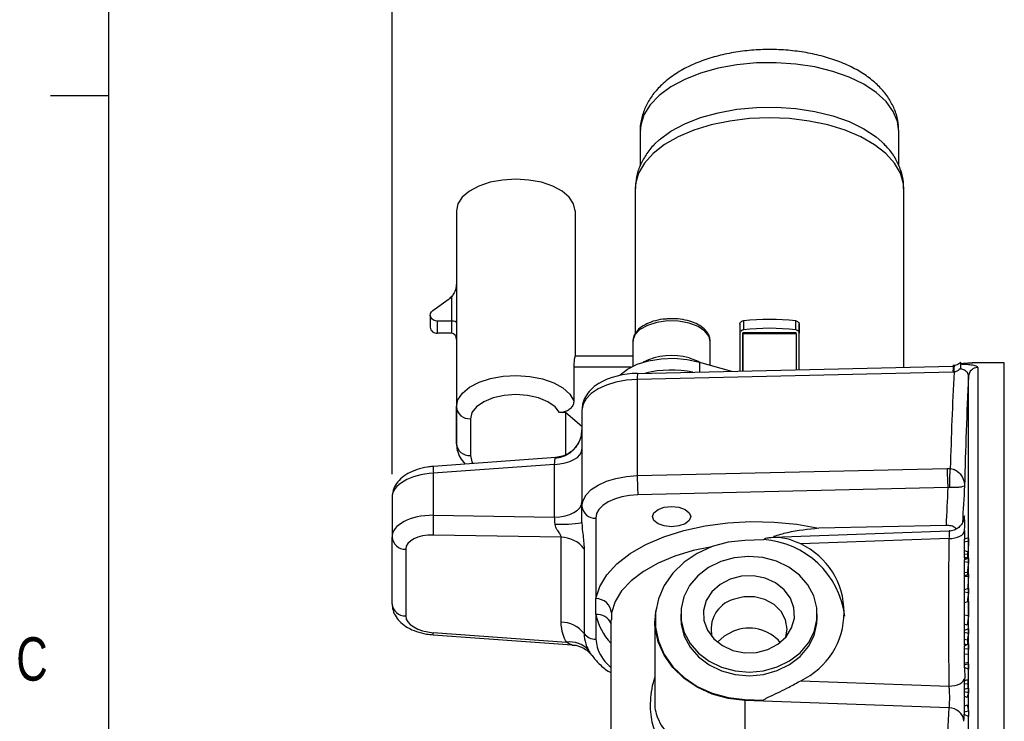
# Model space of a CAD drawing. Header units: inches. Extents: x 0.4 to 16.6, y 0.2 to 10.8.
# Tile 4 of 22: x 0.4 to 2.6, y 6.7 to 8.2. Entities that reach past the tile are written whole.
import ezdxf

# ---------------------------------------------------------------- set-up
doc = ezdxf.new("R2010")
doc.units = ezdxf.units.IN
doc.header["$MEASUREMENT"] = 0
doc.layers.add('BORDER', color=7, linetype='Continuous', lineweight=25)
doc.layers.add('SLD-0', color=7, linetype='Continuous', lineweight=25)
doc.styles.add('SLDTEXTSTYLE0', font='TXT', dxfattribs={"width": 0.75})
doc.dimstyles.new('SLDDIMSTYLE0', dxfattribs={"dimtxt": 0.145833, "dimasz": 0.13, "dimexe": 0, "dimexo": 0.0625, "dimgap": 0.036458, "dimtad": 0, "dimtih": 1, "dimtoh": 1, "dimdec": 1, "dimlfac": 2, "dimrnd": 1e-09, "dimzin": 12, "dimdsep": 46, "dimtxsty": 'SLDTEXTSTYLE0', "dimsah": 1, "dimcen": 0.09, "dimadec": 0, "dimazin": 3, "dimtfac": 1, "dimtdec": 1, "dimtofl": 0, "dimtmove": 0, "dimatfit": 3, "dimfxl": 0, "dimfrac": 2, "dimtolj": 1, "dimtzin": 12, "dimarcsym": 0})

# ---------------------------------------------------------------- blocks, each defined once
blk = doc.blocks.new('_D_6')
at = {"layer": 'SLD-0'}
for p, q in [((1.2388, 7.2624), (1.2388, 9.3886)), ((4.0083, 9.0928), (4.0083, 9.3886)), ((1.2388, 9.2636), (1.9276, 9.2636)), ((2.0996, 9.2636), (2.0553, 9.2636)), ((2.0553, 9.2636), (2.0553, 9.0318)), ((2.4229, 9.2636), (2.4673, 9.2636)), ((2.4673, 9.2636), (2.4673, 9.0318)), ((4.0083, 9.2636), (2.595, 9.2636)), ((2.0553, 9.0318), (2.0996, 9.0318)), ((2.4673, 9.0318), (2.4229, 9.0318))]:
    blk.add_line(p, q, dxfattribs=at)
for points in [[(1.2388, 9.2636), (1.3688, 9.2436), (1.3688, 9.2836)], [(4.0083, 9.2636), (3.8783, 9.2836), (3.8783, 9.2436)]]:
    blk.add_solid(points, dxfattribs=at)
at = {"layer": 'SLD-0', "char_height": 0.14583, "attachment_point": 1, "style": 'SLDTEXTSTYLE0'}
for s, insert in [('5.5', (2.1267, 9.4811)), ('141', (2.0996, 9.2198))]:
    blk.add_mtext(s, dxfattribs=dict(at, insert=insert))

msp = doc.modelspace()

# ---------------------------------------------------------------- linework, layer by layer
at = {"color": 7, "linetype": 'Continuous', "lineweight": 25}
for p, q in [((1.7745, 8.0033), (1.7745, 7.9292)), ((2.333, 7.9278), (2.333, 8.0033)), ((1.7638, 7.8782), (1.7638, 7.5664)), ((2.3438, 7.4933), (2.3438, 7.8782)), ((1.3778, 7.8316), (1.3778, 7.4077)), ((1.3778, 7.8316), (1.3778, 7.752)), ((1.6338, 7.8316), (1.6338, 7.5175)), ((1.3778, 7.752), (1.3778, 7.6772)), ((1.3778, 7.6773), (1.3778, 7.5897)), ((1.327, 7.6161), (1.3599, 7.6395)), ((1.3678, 7.5929), (1.3678, 7.6466)), ((1.3214, 7.606), (1.3214, 7.58)), ((1.3678, 7.5929), (1.3369, 7.5929)), ((1.3369, 7.5669), (1.3369, 7.5929)), ((1.3678, 7.5669), (1.3678, 7.5929)), ((1.9974, 7.5938), (1.9973, 7.5741)), ((2.1103, 7.5741), (2.1104, 7.5938)), ((1.3778, 7.5897), (1.3778, 7.5531)), ((1.9899, 7.5866), (1.9899, 7.4851)), ((2.1179, 7.5866), (2.1178, 7.5668)), ((2.1179, 7.4881), (2.1179, 7.5866)), ((1.3678, 7.5669), (1.3369, 7.5669)), ((1.3778, 7.5537), (1.3778, 7.3282)), ((1.7586, 7.5492), (1.7586, 7.4958)), ((1.926, 7.4979), (1.926, 7.5492)), ((2.1113, 7.5677), (1.9963, 7.5678)), ((1.9963, 7.5666), (1.9963, 7.5557)), ((1.9963, 7.5557), (1.9963, 7.4853)), ((2.1113, 7.5655), (1.9963, 7.5655)), ((1.9964, 7.4853), (1.9963, 7.5655)), ((2.1113, 7.5655), (2.1114, 7.4879)), ((2.1178, 7.4881), (2.1178, 7.5668)), ((1.7586, 7.5176), (1.6337, 7.5176)), ((1.6314, 7.4941), (1.6314, 7.421)), ((1.7687, 7.48), (2.4504, 7.4958)), ((1.9023, 7.5047), (1.9714, 7.4847)), ((2.4504, 7.4958), (2.4518, 7.4958)), ((2.4518, 7.4958), (2.4538, 7.496)), ((2.4538, 7.496), (2.4538, 7.497)), ((2.5005, 7.5031), (2.499, 7.503)), ((2.5608, 7.5032), (2.5005, 7.5032)), ((2.4501, 7.4829), (1.7683, 7.4671)), ((1.7683, 7.4671), (1.7683, 7.2594)), ((2.4521, 7.4829), (2.4501, 7.4829)), ((2.4834, 6.7516), (2.4834, 7.4741)), ((1.3778, 7.3282), (1.3778, 7.4077)), ((1.6488, 7.4008), (1.6488, 7.1932)), ((1.4078, 7.3823), (1.4078, 7.3027)), ((1.6138, 7.3955), (1.6006, 7.3955)), ((1.6138, 7.3955), (1.6488, 7.3659)), ((1.6138, 7.3048), (1.6138, 7.3955)), ((1.5921, 7.2984), (1.3273, 7.2793)), ((1.5896, 7.2837), (1.3279, 7.2648)), ((1.5896, 7.1694), (1.5896, 7.2837)), ((1.7683, 7.2594), (2.4376, 7.2749)), ((2.4376, 7.2749), (2.4439, 7.2748)), ((1.3279, 7.2648), (1.3279, 7.1737)), ((2.4389, 7.2336), (1.7697, 7.2181)), ((2.4423, 7.2336), (2.4389, 7.2336)), ((1.2388, 7.2124), (1.2388, 7.1266)), ((1.6488, 7.1581), (1.6488, 7.1932)), ((1.3279, 7.1737), (1.5896, 7.1694)), ((1.6788, 7.1677), (1.6788, 6.9937)), ((2.435, 7.1519), (2.1603, 7.1456)), ((1.2388, 6.9825), (1.2388, 7.1266)), ((1.6036, 7.1265), (1.3279, 7.1311)), ((1.6036, 6.9431), (1.6036, 7.1265)), ((2.4419, 7.1397), (2.0615, 7.1256)), ((2.4412, 7.1237), (2.1213, 7.1118)), ((2.4834, 7.1251), (2.4743, 7.1222)), ((2.4751, 7.1407), (2.4749, 7.1216)), ((1.6534, 7.1017), (1.6534, 6.9183)), ((2.0411, 7.1211), (2.0006, 7.1196)), ((2.4833, 7.1176), (2.4743, 7.1159)), ((1.2682, 7.1004), (1.2682, 6.9563)), ((2.4826, 7.0941), (2.4743, 7.0976)), ((2.4816, 7.0889), (2.4743, 7.0897)), ((2.4811, 7.0814), (2.4743, 7.0832)), ((2.4833, 7.0814), (2.4743, 7.0774)), ((2.4743, 7.0811), (2.4792, 7.0796)), ((2.4745, 7.0809), (2.4745, 7.0775)), ((2.4833, 7.0814), (2.4833, 7.072)), ((2.4743, 7.0774), (2.4743, 7.073)), ((2.4833, 7.072), (2.4743, 7.073)), ((2.4743, 7.073), (2.4743, 7.0499)), ((2.481, 7.0492), (2.4743, 7.0499)), ((2.4743, 7.0499), (2.4743, 7.0425)), ((2.4833, 7.0464), (2.4743, 7.0425)), ((2.4743, 7.0425), (2.4743, 7.0415)), ((2.4833, 7.0416), (2.4743, 7.0415)), ((2.4743, 7.0415), (2.4743, 7.0122)), ((2.4833, 7.0161), (2.4743, 7.0122)), ((2.4833, 7.0161), (2.4833, 7.0063)), ((2.4743, 7.0122), (2.4743, 7.0076)), ((2.4833, 7.0063), (2.4743, 7.0076)), ((2.4743, 7.0076), (2.4743, 6.9849)), ((1.6788, 6.9596), (1.6788, 6.9937)), ((2.4833, 6.9881), (2.4743, 6.9843)), ((2.475, 6.9846), (2.4743, 6.9849)), ((2.4743, 6.9843), (2.4743, 6.9581)), ((1.6788, 6.9596), (1.6788, 6.9063)), ((1.862, 6.9601), (1.862, 6.9521)), ((2.157, 6.9521), (2.157, 6.9601)), ((2.4833, 6.9565), (2.4743, 6.9581)), ((2.4743, 6.9581), (2.4743, 6.9388)), ((1.7113, 6.9478), (1.7113, 6.3345)), ((1.8063, 6.9461), (1.8063, 6.774)), ((1.8065, 6.9387), (1.8063, 6.9461)), ((2.4805, 6.9362), (2.4743, 6.9388)), ((1.3273, 6.9156), (1.6277, 6.8939)), ((1.3279, 6.9203), (1.6153, 6.8995)), ((2.4833, 6.9288), (2.4743, 6.9251)), ((2.4743, 6.9251), (2.4743, 6.9204)), ((2.4833, 6.9186), (2.4743, 6.9204)), ((2.4743, 6.9204), (2.4743, 6.9056)), ((2.4833, 6.9288), (2.4833, 6.9186)), ((2.481, 6.9042), (2.4743, 6.9056)), ((2.4743, 6.9056), (2.4743, 6.8951)), ((2.4833, 6.8961), (2.4743, 6.8909)), ((2.4797, 6.894), (2.4743, 6.8951)), ((2.4743, 6.8951), (2.4743, 6.8935)), ((2.4769, 6.8924), (2.4743, 6.8935)), ((2.4743, 6.8909), (2.4743, 6.8857)), ((2.481, 6.9042), (2.481, 6.8938)), ((2.4833, 6.8961), (2.4833, 6.8847)), ((2.4833, 6.8847), (2.4743, 6.8857)), ((2.4743, 6.8857), (2.4743, 6.8739)), ((2.4824, 6.873), (2.4743, 6.8739)), ((2.4743, 6.8739), (2.4743, 6.8534)), ((2.4824, 6.8557), (2.4743, 6.8534)), ((2.4743, 6.8534), (2.4743, 6.8502)), ((2.4833, 6.8528), (2.4743, 6.8502)), ((2.4743, 6.8502), (2.4743, 6.8449)), ((2.4833, 6.8528), (2.4833, 6.8412)), ((2.4833, 6.8412), (2.4743, 6.8449)), ((2.4749, 6.8447), (2.4752, 6.8223)), ((2.1213, 6.8165), (2.4412, 6.8047)), ((2.4821, 6.8186), (2.4743, 6.8161)), ((2.482, 6.8097), (2.4743, 6.8087)), ((2.4833, 6.8007), (2.4743, 6.7973)), ((2.4743, 6.7973), (2.4743, 6.7924)), ((2.4833, 6.7901), (2.4743, 6.7924)), ((2.4743, 6.7924), (2.4743, 6.7829)), ((2.4805, 6.7806), (2.4743, 6.7829)), ((2.4833, 6.8007), (2.4833, 6.7901)), ((2.0006, 6.7758), (2.0411, 6.7743)), ((2.4411, 6.7578), (2.0006, 6.7741)), ((2.0006, 6.7741), (2.0006, 6.6588)), ((2.4805, 6.764), (2.4743, 6.7614)), ((2.4743, 6.7614), (2.4743, 6.7483)), ((2.4836, 6.7508), (2.4743, 6.7483)), ((2.4743, 6.7483), (2.4743, 6.7432)), ((2.4836, 6.7393), (2.4743, 6.7432)), ((2.4836, 6.7508), (2.4836, 6.7393))]:
    msp.add_line(p, q, dxfattribs=at)
at = {"color": 8, "linetype": 'Continuous', "lineweight": 25}
for p, q in [((1.6314, 7.4941), (1.7551, 7.4941)), ((1.9023, 7.5047), (1.9023, 7.4831)), ((2.5034, 7.4929), (2.5034, 5.7932)), ((2.5608, 5.9233), (2.5608, 7.5032)), ((1.5909, 7.2975), (1.5921, 7.2981)), ((1.7126, 6.9632), (1.7126, 6.9478)), ((2.4752, 6.8155), (2.4752, 6.8223)), ((2.4834, 5.8121), (2.4834, 6.7403))]:
    msp.add_line(p, q, dxfattribs=at)
at = {"color": 8, "linetype": 'Continuous', "lineweight": 25, "flags": 128}
for points in [[(2.333, 8.0033), (2.3303, 8.024), (2.3211, 8.0461), (2.3056, 8.0673), (2.2843, 8.0869), (2.2575, 8.1046), (2.226, 8.1199), (2.1904, 8.1325), (2.1516, 8.142), (2.1105, 8.1483), (2.0681, 8.1512), (2.0254, 8.1506), (1.9833, 8.1466), (1.9429, 8.1392), (1.9051, 8.1286), (1.8707, 8.1151), (1.8407, 8.099), (1.8156, 8.0806), (1.7962, 8.0604), (1.7827, 8.0389), (1.7757, 8.0165), (1.7745, 8.0033)], [(2.3438, 7.8782), (2.343, 7.8897), (2.3365, 7.9124), (2.3238, 7.9344), (2.305, 7.9551), (2.2806, 7.9741), (2.2511, 7.991), (2.2172, 8.0053), (2.1797, 8.0168), (2.1393, 8.0252), (2.0971, 8.0303), (2.0539, 8.032), (2.0106, 8.0303), (1.9684, 8.0252), (1.928, 8.0168), (1.8905, 8.0053), (1.8566, 7.991), (1.8271, 7.9742), (1.8027, 7.9552), (1.7839, 7.9344), (1.7711, 7.9125), (1.7646, 7.8897), (1.7638, 7.8782)], [(1.926, 7.5492), (1.9235, 7.56), (1.9144, 7.5717), (1.8996, 7.5815), (1.8801, 7.5888), (1.8575, 7.5928), (1.8337, 7.5934), (1.8106, 7.5903), (1.7901, 7.5839), (1.7738, 7.5747), (1.763, 7.5634), (1.7587, 7.551), (1.7586, 7.5492)], [(1.4078, 7.3027), (1.4111, 7.2893), (1.4133, 7.2855)], [(1.9293, 7.1058), (1.8893, 7.0975), (1.8493, 7.0853), (1.8131, 7.0702), (1.7815, 7.0525), (1.7551, 7.0324), (1.7345, 7.0106), (1.7203, 6.9873), (1.7126, 6.9632)], [(2.0006, 6.7741), (1.9645, 6.7782), (1.9298, 6.7877), (1.8977, 6.8023), (1.8692, 6.8216), (1.8452, 6.8448), (1.8265, 6.8714), (1.8137, 6.9003), (1.8072, 6.9307), (1.8065, 6.9387)]]:
    msp.add_lwpolyline(points, dxfattribs=at)
at = {"color": 7, "linetype": 'Continuous', "lineweight": 25, "flags": 128}
for points in [[(1.8065, 7.9761), (1.8156, 7.9846), (1.8407, 8.003), (1.8707, 8.0191), (1.9051, 8.0326), (1.9429, 8.0432), (1.9833, 8.0506), (2.0254, 8.0546), (2.0681, 8.0552), (2.1105, 8.0523), (2.1516, 8.046), (2.1904, 8.0365), (2.226, 8.0239), (2.2575, 8.0086), (2.2843, 7.9909), (2.3025, 7.9747)], [(1.6338, 7.8316), (1.6306, 7.8467), (1.6211, 7.861), (1.6059, 7.8739), (1.5856, 7.8847), (1.5614, 7.8928), (1.5343, 7.8978), (1.5058, 7.8995), (1.4774, 7.8978), (1.4503, 7.8928), (1.426, 7.8847), (1.4058, 7.8739), (1.3905, 7.8611), (1.381, 7.8467), (1.3778, 7.8316)], [(1.3369, 7.5929), (1.3323, 7.5935), (1.328, 7.5953), (1.3246, 7.598), (1.3224, 7.6015), (1.3214, 7.6055), (1.3219, 7.6094), (1.3239, 7.6131), (1.327, 7.6161)], [(1.9963, 7.5655), (1.9963, 7.5663), (1.9963, 7.567), (1.9963, 7.5674), (1.9963, 7.5677), (1.9963, 7.5678), (1.9963, 7.5676), (1.9963, 7.5672), (1.9963, 7.5666)], [(1.7298, 7.4755), (1.7313, 7.4771), (1.7472, 7.4896), (1.7679, 7.4999), (1.7925, 7.5074), (1.8197, 7.5118), (1.848, 7.5128), (1.876, 7.5104), (1.9023, 7.5047)], [(1.8801, 7.5137), (1.8996, 7.5065), (1.9035, 7.5044)], [(1.3778, 7.4077), (1.3811, 7.423), (1.3907, 7.4375), (1.4063, 7.4504), (1.4269, 7.4612), (1.4515, 7.4692), (1.479, 7.4741), (1.5078, 7.4756), (1.5365, 7.4736), (1.5636, 7.4683), (1.5878, 7.4599), (1.6078, 7.4488), (1.6225, 7.4356), (1.6314, 7.421)], [(1.7683, 7.4671), (1.7447, 7.4653), (1.7222, 7.4612), (1.7015, 7.4549), (1.6835, 7.4467), (1.6687, 7.4368), (1.6578, 7.4255), (1.6511, 7.4134), (1.6488, 7.4008)], [(1.6006, 7.3955), (1.5909, 7.4081), (1.5753, 7.4189), (1.5551, 7.4272), (1.5314, 7.4325), (1.506, 7.4343), (1.4806, 7.4325), (1.4569, 7.4274), (1.4366, 7.4191), (1.421, 7.4083), (1.4112, 7.3958), (1.4078, 7.3823)], [(1.5896, 7.2837), (1.6013, 7.2846), (1.6125, 7.2867), (1.6227, 7.2899), (1.6316, 7.294), (1.6389, 7.2989), (1.6443, 7.3045), (1.6477, 7.3106), (1.6488, 7.3168)], [(1.6488, 7.1932), (1.6511, 7.2057), (1.6578, 7.2179), (1.6687, 7.2291), (1.6835, 7.239), (1.7015, 7.2473), (1.7222, 7.2535), (1.7447, 7.2576), (1.7683, 7.2594)], [(1.7697, 7.2181), (1.7517, 7.2167), (1.7346, 7.2136), (1.7189, 7.2088), (1.7052, 7.2026), (1.694, 7.195), (1.6856, 7.1865), (1.6805, 7.1773), (1.6788, 7.1677)], [(1.5896, 7.1694), (1.6013, 7.1703), (1.6125, 7.1724), (1.6227, 7.1756), (1.6316, 7.1797), (1.6389, 7.1846), (1.6443, 7.1902), (1.6477, 7.1962), (1.6488, 7.2025)], [(1.801, 7.1711), (1.8041, 7.1794), (1.8131, 7.1866), (1.8265, 7.1913), (1.8423, 7.193), (1.8581, 7.1913), (1.8715, 7.1866), (1.8805, 7.1794), (1.8836, 7.1711), (1.8805, 7.1627), (1.8715, 7.1555), (1.8581, 7.1508), (1.8423, 7.1491), (1.8265, 7.1508), (1.8131, 7.1555), (1.8041, 7.1627), (1.801, 7.1711)], [(1.6788, 6.9937), (1.6871, 7.02), (1.7024, 7.0453), (1.7244, 7.0692), (1.7527, 7.0911), (1.7867, 7.1107), (1.8257, 7.1274), (1.8688, 7.141), (1.9151, 7.1512), (1.9637, 7.1577), (2.0136, 7.1604), (2.0637, 7.1592), (2.1129, 7.1543), (2.1603, 7.1456)], [(2.4412, 7.1237), (2.4476, 7.1239), (2.4539, 7.1248), (2.4596, 7.1264), (2.4647, 7.1285), (2.469, 7.131), (2.4722, 7.134), (2.4743, 7.1372), (2.4751, 7.1407)], [(2.0006, 7.1196), (1.9645, 7.1155), (1.9299, 7.106), (1.8978, 7.0914), (1.8693, 7.0722), (1.8453, 7.0489), (1.8266, 7.0224), (1.8138, 6.9935), (1.8073, 6.9632), (1.8073, 6.9323), (1.8138, 6.9019), (1.8266, 6.873), (1.8453, 6.8465), (1.8693, 6.8233), (1.8978, 6.804), (1.9299, 6.7894), (1.9645, 6.7799), (2.0006, 6.7758)], [(1.9486, 7.074), (1.922, 7.0608), (1.8992, 7.0431), (1.8812, 7.0219), (1.8689, 6.9979), (1.8627, 6.9723), (1.8629, 6.9462), (1.8695, 6.9207), (1.8822, 6.8969), (1.9005, 6.8758), (1.9235, 6.8584), (1.9504, 6.8455), (1.9797, 6.8376), (2.0104, 6.835), (2.0411, 6.838), (2.0703, 6.8462), (2.0969, 6.8594), (2.1197, 6.877), (2.1377, 6.8983), (2.15, 6.9222), (2.1563, 6.9478), (2.156, 6.974), (2.1494, 6.9995), (2.1367, 7.0233), (2.1184, 7.0444), (2.0954, 7.0617), (2.0686, 7.0746), (2.0392, 7.0826), (2.0085, 7.0851), (1.9778, 7.0822), (1.9486, 7.074)], [(1.9688, 7.0361), (1.947, 7.0246), (1.9294, 7.0087), (1.9173, 6.9895), (1.9114, 6.9683), (1.9123, 6.9465), (1.9197, 6.9256), (1.9333, 6.9071), (1.9521, 6.8922), (1.9748, 6.8819), (1.9998, 6.877), (2.0255, 6.8777), (2.0501, 6.884), (2.0719, 6.8955), (2.0895, 6.9114), (2.1016, 6.9307), (2.1075, 6.9519), (2.1066, 6.9737), (2.0992, 6.9946), (2.0856, 7.0131), (2.0668, 7.028), (2.0442, 7.0382), (2.0191, 7.0432), (1.9934, 7.0425), (1.9688, 7.0361)], [(2.481, 7.0492), (2.481, 7.048), (2.481, 7.0468), (2.481, 7.0456), (2.481, 7.0454)], [(2.4833, 7.0464), (2.4833, 7.0458), (2.4833, 7.0452), (2.4833, 7.0446), (2.4833, 7.044), (2.4833, 7.0434), (2.4833, 7.0428), (2.4833, 7.0422), (2.4833, 7.0416)], [(2.0894, 6.9113), (2.0919, 6.9281), (2.0886, 6.9477), (2.0789, 6.9659), (2.0636, 6.9809), (2.0439, 6.9917), (2.0214, 6.9974), (1.998, 6.9975), (1.9754, 6.9919)], [(1.862, 6.9521), (1.8629, 6.9382), (1.8695, 6.9127), (1.8822, 6.8889), (1.9005, 6.8679), (1.9235, 6.8505), (1.9504, 6.8376), (1.9797, 6.8297), (2.0104, 6.8271), (2.0411, 6.83), (2.0703, 6.8382), (2.0969, 6.8515), (2.1197, 6.8691), (2.1377, 6.8903), (2.15, 6.9143), (2.1563, 6.9399), (2.157, 6.9521)], [(1.9757, 6.9236), (1.9561, 6.913), (1.9418, 6.8994)], [(2.4412, 6.8047), (2.4477, 6.8051), (2.4539, 6.8061), (2.4597, 6.8078), (2.4648, 6.8099), (2.469, 6.8126), (2.4722, 6.8156), (2.4743, 6.8189), (2.4752, 6.8223)]]:
    msp.add_lwpolyline(points, dxfattribs=at)
at = {"color": 7, "linetype": 'Continuous', "lineweight": 25}
for centre, radius, start, end in [((1.3332, 7.6774), 0.0463, 305.2771, 318.3724), ((2.0538, 7.0544), 0.5424, 84.0141, 95.9736), ((1.3356, 7.5811), 0.0143, 184.3082, 275.088), ((2.0538, 7.1041), 0.4734, 83.1388, 96.8489), ((0.0252, 7.566), 2.0862, 359.9856, 0.0484), ((1.8427, 7.3807), 0.1381, 74.2864, 116.4688), ((1.8424, 7.2629), 0.2246, 78.177, 104.4763), ((2.6127, 7.4851), 0.1627, 176.2467, 180.7954), ((2.7559, 7.4969), 0.3041, 180.197, 182.6237), ((2.5033, 7.473), 0.0199, 89.6795, 176.6638), ((1.7673, 7.3125), 0.1675, 89.5141, 120.0326), ((1.931, 7.4693), 0.1627, 176.2467, 180.7954), ((14.0964, 6.9202), 11.6578, 177.23297, 178.25694), ((14.1004, 6.9377), 11.6294, 177.35629, 178.52282), ((1.4057, 7.4102), 0.028, 185.1004, 274.3141), ((1.5873, 7.3588), 0.0615, 273.3325, 359.2309), ((1.4057, 7.3307), 0.028, 185.1004, 274.3141), ((3.0551, 7.2738), 0.6175, 179.8947, 183.7323), ((2.6987, 7.2439), 0.2566, 173.0801, 182.288), ((2.3858, 7.2583), 0.6175, 179.8947, 183.7323), ((6.9994, 6.9763), 4.5677, 176.7715, 177.7965), ((7.0276, 6.9467), 4.5619, 176.3445, 177.3404), ((1.6767, 7.1956), 0.028, 185.0999, 274.3217), ((1.6552, 7.1524), 0.328, 176.2707, 183.7293), ((1.6045, 7.411), 0.2567, 266.9208, 279.932), ((1.2673, 7.129), 0.0286, 184.7895, 271.6598), ((1.6022, 7.0614), 0.0651, 38.2042, 88.7362), ((14.0737, 6.9648), 11.6336, 179.2177, 180.78873), ((2.0289, 6.9328), 0.1887, 7.044, 86.2995), ((2.0514, 6.9642), 0.1634, 295.3446, 64.6554), ((6.455, 6.6629), 3.9928, 174.118, 174.4479), ((14.0831, 6.9821), 11.609, 179.63765, 180.36235), ((16.0198, 6.4547), 13.5493, 177.51741, 177.6276), ((5.5277, 6.6484), 3.0654, 173.2956, 173.6558), ((1.2673, 6.9849), 0.0286, 184.7895, 271.6598), ((1.6792, 6.9602), 0.0335, 5.2088, 90.7574), ((1.9948, 6.9275), 0.0673, 106.7534, 193.8554), ((15.9857, 6.9701), 13.5025, 179.92351, 180.05745), ((4.6573, 6.6543), 2.195, 172.085, 172.6218), ((1.6022, 6.878), 0.0651, 38.2042, 88.7362), ((1.6781, 6.9378), 0.0315, 218.3492, 271.3237), ((2.0093, 6.8398), 0.0903, 41.2854, 111.8398), ((4.0493, 6.6622), 1.5869, 170.7026, 171.2274), ((1.6236, 6.8475), 0.0527, 41.8954, 99.0138), ((9.0157, 6.4041), 6.5501, 175.79207, 175.89484), ((17.2441, 6.8647), 14.7617, 179.96764, 180.03506), ((2.8846, 6.9724), 0.4188, 196.1844, 196.5974), ((2.9688, 6.6463), 0.5064, 163.4976, 164.623), ((2.2685, 6.774), 0.2679, 179.6233, 179.9876), ((3.1048, 6.9054), 0.6401, 192.7618, 193.9031), ((6.9725, 6.4597), 4.5412, 176.2368, 177.565), ((2.4415, 6.7255), 0.0323, 5.88, 90.6888), ((3.1032, 6.905), 0.6385, 193.9036, 193.9738)]:
    msp.add_arc(centre, radius, start, end, dxfattribs=at)
at = {"color": 8, "linetype": 'Continuous', "lineweight": 25}
for centre, radius, start, end in [((1.4656, 7.2779), 0.1383, 179.4054, 185.4189), ((1.682, 6.9278), 0.0319, 23.249, 95.7426), ((1.8034, 6.9849), 0.1271, 191.4966, 223.5927), ((1.2994, 6.9216), 0.0285, 347.8101, 357.3064), ((1.7646, 6.9129), 0.0861, 184.3489, 231.7153)]:
    msp.add_arc(centre, radius, start, end, dxfattribs=at)
at = {"color": 7, "linetype": 'Continuous', "lineweight": 25}
for centre, major_axis, ratio, start_param, end_param in [((1.3678, 7.5897), (0.01, 0), 0.317322, 0.000263, 1.571059), ((1.3678, 7.5531), (0, 0.0138), 0.725609, 4.71245, 6.283246), ((1.5863, 7.2669), (0.0045, 0.0314), 0.03192, 5.280409, 6.049946), ((1.3328, 7.2152), (0.094, 0.0039), 0.529763, 1.601221, 3.119657), ((1.3328, 7.1238), (0.094, -0.0039), 0.529763, 1.645092, 3.163528), ((1.5863, 7.1531), (-0.0011, 0.031), 0.144846, 4.759429, 5.26209), ((1.3312, 7.0976), (0.063, -0.0039), 0.528965, 1.655811, 3.174247), ((1.3312, 6.9535), (0.063, -0.0039), 0.528965, 3.174247, 4.692683)]:
    msp.add_ellipse(centre, major_axis=major_axis, ratio=ratio, start_param=start_param, end_param=end_param, dxfattribs=at)
for points, knots in [([(2.3326, 8.0051), (2.3323, 8.0123), (2.3316, 8.0282), (2.3239, 8.0518), (2.3114, 8.0753), (2.2941, 8.097), (2.272, 8.1169), (2.2453, 8.1347), (2.2142, 8.1501), (2.1796, 8.1624), (2.1425, 8.1716), (2.1038, 8.1775), (2.0643, 8.18), (2.0246, 8.1792), (1.9855, 8.1751), (1.9475, 8.1677), (1.9114, 8.157), (1.8777, 8.1429), (1.8471, 8.1254), (1.8216, 8.1052), (1.8017, 8.0831), (1.7873, 8.0601), (1.7781, 8.0352), (1.774, 8.016), (1.7748, 8.0052), (1.775, 8.0036)], [0, 0, 0, 0, 0.033329, 0.073489, 0.114009, 0.155991, 0.200177, 0.246615, 0.294554, 0.342891, 0.390975, 0.438733, 0.486264, 0.533725, 0.581277, 0.629062, 0.677279, 0.726125, 0.775731, 0.825914, 0.869344, 0.910563, 0.950089, 0.992651, 1, 1, 1, 1]), ([(1.8077, 7.9769), (1.8068, 7.9761), (1.7985, 7.9689), (1.7869, 7.9529), (1.7737, 7.9295), (1.7655, 7.9048), (1.7645, 7.8879), (1.7641, 7.8796)], [0, 0, 0, 0, 0.032939, 0.290302, 0.53525, 0.771381, 1, 1, 1, 1]), ([(2.3431, 7.8786), (2.3432, 7.8833), (2.3435, 7.8967), (2.338, 7.9186), (2.3271, 7.9429), (2.3146, 7.9619), (2.3047, 7.9717), (2.3013, 7.975)], [0, 0, 0, 0, 0.129219, 0.375352, 0.62117, 0.873612, 1, 1, 1, 1]), ([(1.3778, 7.6773), (1.3778, 7.6772), (1.3778, 7.6742), (1.3771, 7.6662), (1.3741, 7.6552), (1.3695, 7.6489), (1.3678, 7.6466)], [0, 0, 0, 0, 0.005867, 0.269945, 0.722843, 1, 1, 1, 1]), ([(1.8369, 7.5977), (1.8342, 7.5977), (1.8241, 7.5977), (1.8074, 7.5944), (1.7886, 7.5879), (1.7736, 7.5787), (1.7638, 7.5677), (1.7587, 7.5576), (1.7592, 7.5516), (1.7594, 7.5498)], [0, 0, 0, 0, 0.068395, 0.24805, 0.429043, 0.612726, 0.779189, 0.93484, 1, 1, 1, 1]), ([(1.9254, 7.5492), (1.9253, 7.5526), (1.925, 7.5604), (1.9182, 7.5714), (1.907, 7.5816), (1.8912, 7.59), (1.8719, 7.5957), (1.8531, 7.5984), (1.8414, 7.5979), (1.8369, 7.5977)], [0, 0, 0, 0, 0.112115, 0.257219, 0.408297, 0.569703, 0.734642, 0.898795, 1, 1, 1, 1]), ([(1.9899, 7.5866), (1.9899, 7.5873), (1.9901, 7.5887), (1.9913, 7.5907), (1.9932, 7.5924), (1.9953, 7.5934), (1.9967, 7.5937), (1.9974, 7.5938)], [0, 0, 0, 0, 0.208585, 0.417083, 0.628009, 0.843762, 1, 1, 1, 1]), ([(2.1104, 7.5938), (2.1112, 7.5936), (2.1129, 7.5933), (2.1152, 7.5919), (2.1169, 7.59), (2.1177, 7.5882), (2.1178, 7.587), (2.1179, 7.5866)], [0, 0, 0, 0, 0.220415, 0.440874, 0.65977, 0.874154, 1, 1, 1, 1]), ([(1.9973, 7.5741), (1.9965, 7.574), (1.9948, 7.5736), (1.9925, 7.5722), (1.9908, 7.5702), (1.9899, 7.5684), (1.9899, 7.5672), (1.9898, 7.5668)], [0, 0, 0, 0, 0.222259, 0.444578, 0.664793, 0.879008, 1, 1, 1, 1]), ([(2.1178, 7.5668), (2.1178, 7.5675), (2.1176, 7.5689), (2.1164, 7.571), (2.1145, 7.5726), (2.1124, 7.5737), (2.111, 7.574), (2.1103, 7.5741)], [0, 0, 0, 0, 0.206695, 0.413279, 0.622997, 0.839016, 1, 1, 1, 1]), ([(1.6338, 7.5175), (1.6337, 7.5172), (1.6333, 7.5165), (1.6319, 7.5086), (1.6314, 7.5), (1.6314, 7.4947), (1.6314, 7.4941)], [0, 0, 0, 0, 0.319006, 0.637733, 0.960851, 1, 1, 1, 1]), ([(2.4664, 7.5042), (2.4658, 7.5034), (2.4632, 7.5005), (2.4577, 7.4979), (2.4524, 7.4969), (2.4501, 7.497), (2.4498, 7.4971)], [0, 0, 0, 0, 0.1553636, 0.6437333, 0.9410374, 1, 1, 1, 1]), ([(2.4656, 7.4901), (2.4642, 7.4889), (2.4621, 7.4869), (2.4576, 7.4842), (2.4543, 7.4834), (2.4521, 7.4829)], [0, 0, 0, 0, 0.351707, 0.570564, 1, 1, 1, 1]), ([(2.4656, 7.4901), (2.4656, 7.4901), (2.466, 7.4903), (2.4664, 7.4904), (2.4668, 7.4905)], [0, 0, 0, 0, 0.107056, 1, 1, 1, 1]), ([(2.4834, 7.4741), (2.4831, 7.4768), (2.4824, 7.4815), (2.4762, 7.4867), (2.4698, 7.4892), (2.4661, 7.49), (2.4656, 7.4901)], [0, 0, 0, 0, 0.415528, 0.728879, 0.965883, 1, 1, 1, 1]), ([(2.4668, 7.4905), (2.4668, 7.4924), (2.4668, 7.4968), (2.4668, 7.5017), (2.4668, 7.5042), (2.4668, 7.5038), (2.4668, 7.5038)], [0, 0, 0, 0, 0.262947, 0.589774, 0.918932, 1, 1, 1, 1]), ([(2.499, 7.5031), (2.4989, 7.5031), (2.496, 7.5031), (2.4912, 7.5026), (2.4803, 7.5018), (2.4725, 7.5012), (2.4674, 7.5011), (2.4668, 7.5011)], [0, 0, 0, 0, 0.008248, 0.466982, 0.738781, 0.967325, 1, 1, 1, 1]), ([(2.4668, 7.5005), (2.4701, 7.5004), (2.4788, 7.5), (2.4909, 7.4989), (2.5013, 7.4967), (2.5027, 7.4942), (2.5034, 7.4929)], [0, 0, 0, 0, 0.138436, 0.365679, 0.646387, 1, 1, 1, 1]), ([(1.6846, 7.4582), (1.6843, 7.4581), (1.6775, 7.4546), (1.6677, 7.4454), (1.656, 7.4307), (1.6498, 7.4153), (1.6491, 7.4052), (1.6488, 7.4008)], [0, 0, 0, 0, 0.012335, 0.299177, 0.564236, 0.813668, 1, 1, 1, 1]), ([(1.6314, 7.421), (1.631, 7.4182), (1.6304, 7.4125), (1.6253, 7.405), (1.6177, 7.3993), (1.609, 7.396), (1.6031, 7.3957), (1.6006, 7.3955)], [0, 0, 0, 0, 0.208577, 0.417103, 0.627125, 0.84105, 1, 1, 1, 1]), ([(1.6487, 7.3567), (1.6485, 7.3532), (1.6479, 7.3456), (1.6434, 7.3327), (1.6352, 7.3197), (1.6229, 7.3085), (1.608, 7.3007), (1.5971, 7.2994), (1.592, 7.2987)], [0, 0, 0, 0, 0.135343, 0.289797, 0.459071, 0.642049, 0.833522, 1, 1, 1, 1]), ([(1.3778, 7.3282), (1.3781, 7.3237), (1.3789, 7.3132), (1.3851, 7.2979), (1.3926, 7.2888), (1.3964, 7.2843)], [0, 0, 0, 0, 0.278461, 0.641991, 1, 1, 1, 1]), ([(1.3273, 7.2793), (1.3232, 7.2789), (1.3114, 7.2778), (1.2924, 7.2731), (1.2727, 7.2645), (1.2569, 7.2531), (1.2459, 7.2396), (1.2397, 7.2256), (1.2391, 7.2163), (1.2388, 7.2124)], [0, 0, 0, 0, 0.092709, 0.265758, 0.443907, 0.608904, 0.758616, 0.898325, 1, 1, 1, 1]), ([(2.4439, 7.2748), (2.4461, 7.2744), (2.4494, 7.2738), (2.4552, 7.2715), (2.4626, 7.2669), (2.4705, 7.2576), (2.4743, 7.2472), (2.4749, 7.24), (2.4749, 7.2376), (2.4749, 7.2375)], [0, 0, 0, 0, 0.079924, 0.120498, 0.256172, 0.483866, 0.824757, 0.997282, 1, 1, 1, 1]), ([(2.4749, 7.2375), (2.4749, 7.2375), (2.4748, 7.2372), (2.4738, 7.2362), (2.4696, 7.2349), (2.4613, 7.2339), (2.4537, 7.2336), (2.4477, 7.2335), (2.4444, 7.2336), (2.4423, 7.2336)], [0, 0, 0, 0, 0.002718, 0.175236, 0.516128, 0.743829, 0.879505, 0.920085, 1, 1, 1, 1]), ([(2.474, 7.1675), (2.474, 7.1675), (2.4741, 7.1677), (2.474, 7.167), (2.4736, 7.1652), (2.4726, 7.1614), (2.4698, 7.1555), (2.4642, 7.1483), (2.4554, 7.1425), (2.4473, 7.1394), (2.4426, 7.1399), (2.442, 7.14)], [0, 0, 0, 0, 0.0123241, 0.1027416, 0.1618673, 0.2293744, 0.3711153, 0.5348234, 0.7379778, 0.9645974, 1, 1, 1, 1]), ([(2.4751, 7.1407), (2.4752, 7.1448), (2.4753, 7.1551), (2.4752, 7.1669), (2.4749, 7.1733), (2.4743, 7.1724), (2.4738, 7.1656), (2.4736, 7.1622)], [0, 0, 0, 0, 0.14302, 0.357265, 0.57142, 0.785714, 1, 1, 1, 1]), ([(1.6036, 7.1265), (1.6036, 7.1274), (1.6037, 7.1293), (1.6012, 7.134), (1.5972, 7.1394), (1.5934, 7.1455), (1.5913, 7.1503), (1.5909, 7.1534), (1.5907, 7.1547)], [0, 0, 0, 0, 0.134193, 0.270604, 0.566268, 0.741053, 0.890473, 1, 1, 1, 1]), ([(1.6488, 7.1581), (1.6488, 7.1561), (1.649, 7.1474), (1.6507, 7.1336), (1.6528, 7.1167), (1.6532, 7.1069), (1.6534, 7.1017)], [0, 0, 0, 0, 0.083563, 0.361355, 0.663147, 1, 1, 1, 1]), ([(2.1603, 7.1456), (2.1375, 7.1433), (2.1041, 7.1399), (2.0723, 7.1307), (2.0623, 7.1278)], [0, 0, 0, 0, 0.686381, 1, 1, 1, 1]), ([(2.4577, 7.1446), (2.4564, 7.1456), (2.4525, 7.149), (2.4443, 7.1515), (2.4378, 7.1518), (2.435, 7.1519)], [0, 0, 0, 0, 0.215565, 0.669236, 1, 1, 1, 1]), ([(2.1213, 7.1118), (2.1114, 7.1161), (2.0903, 7.1251), (2.0647, 7.1265), (2.049, 7.1244), (2.0435, 7.1229), (2.0417, 7.1216), (2.0411, 7.1211)], [0, 0, 0, 0, 0.367082, 0.776529, 0.891563, 0.961723, 1, 1, 1, 1]), ([(2.483, 7.1249), (2.483, 7.1249), (2.4831, 7.125), (2.4832, 7.1235), (2.4833, 7.1207), (2.4833, 7.1184), (2.4833, 7.1176)], [0, 0, 0, 0, 0.051513, 0.415822, 0.802576, 1, 1, 1, 1]), ([(2.4743, 7.1222), (2.4743, 7.1219), (2.4743, 7.1213), (2.4743, 7.1189), (2.4743, 7.1168), (2.4743, 7.1159)], [0, 0, 0, 0, 0.352786, 0.755291, 1, 1, 1, 1]), ([(2.4743, 7.1159), (2.4743, 7.1152), (2.4743, 7.1138), (2.4743, 7.1114), (2.4743, 7.1083), (2.4743, 7.1055), (2.4743, 7.1028), (2.4743, 7.1005), (2.4743, 7.0986), (2.4743, 7.0976)], [0, 0, 0, 0, 0.13166, 0.262606, 0.382381, 0.62404, 0.689215, 0.819656, 1, 1, 1, 1]), ([(2.4833, 7.1176), (2.4833, 7.1158), (2.4833, 7.1121), (2.4831, 7.105), (2.4828, 7.099), (2.4827, 7.0954), (2.4826, 7.0941)], [0, 0, 0, 0, 0.243995, 0.506256, 0.821435, 1, 1, 1, 1]), ([(2.4743, 7.0976), (2.4743, 7.0974), (2.4743, 7.0961), (2.4743, 7.0934), (2.4743, 7.0911), (2.4743, 7.0897)], [0, 0, 0, 0, 0.09287, 0.478226, 1, 1, 1, 1]), ([(2.4743, 7.0897), (2.4743, 7.0888), (2.4743, 7.0872), (2.4743, 7.085), (2.4743, 7.0839), (2.4743, 7.0832)], [0, 0, 0, 0, 0.356421, 0.610646, 1, 1, 1, 1]), ([(2.4743, 7.0832), (2.4743, 7.0825), (2.4743, 7.0815), (2.4743, 7.0811), (2.4743, 7.0812), (2.4743, 7.0812)], [0, 0, 0, 0, 0.61596, 0.922171, 1, 1, 1, 1]), ([(2.4816, 7.0889), (2.4815, 7.088), (2.4815, 7.0863), (2.4813, 7.0837), (2.4812, 7.0823), (2.4811, 7.0814)], [0, 0, 0, 0, 0.303715, 0.563749, 1, 1, 1, 1]), ([(2.4818, 7.0944), (2.4818, 7.0942), (2.4817, 7.0923), (2.4816, 7.0905), (2.4816, 7.0889)], [0, 0, 0, 0, 0.120666, 1, 1, 1, 1]), ([(1.2388, 6.9825), (1.2392, 6.9778), (1.2401, 6.9678), (1.2469, 6.9538), (1.2577, 6.9413), (1.2725, 6.9306), (1.2912, 6.9223), (1.3102, 6.9173), (1.3226, 6.9161), (1.3273, 6.9156)], [0, 0, 0, 0, 0.121968, 0.259366, 0.399956, 0.553357, 0.721211, 0.8937, 1, 1, 1, 1]), ([(1.8091, 6.9716), (1.8083, 6.9679), (1.8058, 6.9569), (1.8066, 6.9456), (1.8071, 6.9382)], [0, 0, 0, 0, 0.341698, 1, 1, 1, 1]), ([(1.6153, 6.8995), (1.6126, 6.9051), (1.6056, 6.9195), (1.6044, 6.9341), (1.6036, 6.9431)], [0, 0, 0, 0, 0.383687, 1, 1, 1, 1]), ([(1.6534, 6.9183), (1.654, 6.9109), (1.6549, 6.8989), (1.6606, 6.8872), (1.6628, 6.8827)], [0, 0, 0, 0, 0.616238, 1, 1, 1, 1]), ([(1.6278, 6.8935), (1.629, 6.8935), (1.6359, 6.8938), (1.647, 6.8898), (1.6587, 6.8831), (1.6657, 6.8767), (1.6686, 6.873), (1.669, 6.8724), (1.6691, 6.8723)], [0, 0, 0, 0, 0.07013, 0.380118, 0.6354, 0.839687, 0.970742, 1, 1, 1, 1]), ([(1.6689, 6.873), (1.6737, 6.867), (1.6839, 6.8541), (1.6986, 6.8412), (1.7092, 6.835), (1.7113, 6.8338)], [0, 0, 0, 0, 0.414453, 0.886801, 1, 1, 1, 1]), ([(2.0411, 6.7743), (2.0421, 6.7752), (2.0457, 6.7785), (2.0649, 6.7873), (2.0914, 6.8002), (2.1129, 6.8119), (2.1213, 6.8165)], [0, 0, 0, 0, 0.054828, 0.205428, 0.690359, 1, 1, 1, 1]), ([(2.4412, 6.8047), (2.4414, 6.8012), (2.4419, 6.7943), (2.4422, 6.7826), (2.4421, 6.7715), (2.4417, 6.7629), (2.4413, 6.7593), (2.4411, 6.7578)], [0, 0, 0, 0, 0.215256, 0.430083, 0.644311, 0.858257, 1, 1, 1, 1]), ([(2.4743, 6.816), (2.4743, 6.8158), (2.4743, 6.8154), (2.4743, 6.8141), (2.4743, 6.8129), (2.4743, 6.8111), (2.4743, 6.8096), (2.4743, 6.8087)], [0, 0, 0, 0, 0.267269, 0.421737, 0.576174, 0.730571, 1, 1, 1, 1]), ([(2.4743, 6.8087), (2.4743, 6.8067), (2.4743, 6.8037), (2.4743, 6.7998), (2.4743, 6.7981), (2.4743, 6.7974)], [0, 0, 0, 0, 0.5400357, 0.8134197, 1, 1, 1, 1]), ([(2.4816, 6.8184), (2.4816, 6.818), (2.4818, 6.8173), (2.4819, 6.8143), (2.482, 6.8115), (2.482, 6.8099), (2.482, 6.8097)], [0, 0, 0, 0, 0.307762, 0.624888, 0.958686, 1, 1, 1, 1]), ([(2.482, 6.8097), (2.482, 6.8076), (2.4821, 6.8045), (2.4821, 6.8013), (2.4821, 6.8003)], [0, 0, 0, 0, 0.672306, 1, 1, 1, 1])]:
    msp.add_open_spline(points, degree=3, knots=knots, dxfattribs=at)
at = {"color": 8, "linetype": 'Continuous', "lineweight": 25}
for points, knots in [([(2.499, 7.503), (2.4979, 7.503), (2.4955, 7.5029), (2.4875, 7.5022), (2.4777, 7.5015), (2.4695, 7.5011), (2.4668, 7.501)], [0, 0, 0, 0, 0.262048, 0.55838, 0.85499, 1, 1, 1, 1]), ([(2.4419, 7.1392), (2.442, 7.1394), (2.4422, 7.1398), (2.4421, 7.1367), (2.4417, 7.1309), (2.4413, 7.1257), (2.4412, 7.1237)], [0, 0, 0, 0, 0.1114457, 0.4439676, 0.7771766, 1, 1, 1, 1]), ([(1.6277, 6.8943), (1.627, 6.8943), (1.6242, 6.8941), (1.6199, 6.8968), (1.6161, 6.8991), (1.6153, 6.8995)], [0, 0, 0, 0, 0.229447, 0.837748, 1, 1, 1, 1]), ([(1.6628, 6.8827), (1.6634, 6.8816), (1.6653, 6.8779), (1.6675, 6.8751), (1.669, 6.8731)], [0, 0, 0, 0, 0.302929, 1, 1, 1, 1]), ([(2.0015, 6.612), (1.9905, 6.6123), (1.9685, 6.613), (1.9269, 6.6191), (1.8785, 6.6336), (1.8397, 6.658), (1.8155, 6.6868), (1.8008, 6.7181), (1.7952, 6.76), (1.7987, 6.7985), (1.8052, 6.8198), (1.8063, 6.8235)], [0, 0, 0, 0, 0.077567, 0.155204, 0.31188, 0.490762, 0.59811, 0.705273, 0.838512, 0.971992, 1, 1, 1, 1]), ([(2.4748, 6.759), (2.4749, 6.7654), (2.4751, 6.7731), (2.4752, 6.7812), (2.4752, 6.7826)], [0, 0, 0, 0, 0.831052, 1, 1, 1, 1]), ([(1.8064, 6.774), (1.8064, 6.7739), (1.8044, 6.7589), (1.8106, 6.7386), (1.8219, 6.7152), (1.8338, 6.7027), (1.8535, 6.6872), (1.8841, 6.6727), (1.9296, 6.6631), (1.9691, 6.6592), (1.99, 6.6589), (2.0006, 6.6588)], [0, 0, 0, 0, 0.0010527, 0.1499686, 0.25535, 0.3643467, 0.3999131, 0.6161648, 0.8085399, 0.9026517, 1, 1, 1, 1]), ([(2.4736, 6.7288), (2.4738, 6.7316), (2.474, 6.7357), (2.4742, 6.742), (2.4743, 6.744)], [0, 0, 0, 0, 0.676506, 1, 1, 1, 1])]:
    msp.add_open_spline(points, degree=3, knots=knots, dxfattribs=at)
at = {"layer": 'BORDER'}
for p, q in [((0.6263, 10.6421), (0.6263, 0.3921)), ((0.6263, 8.0796), (0.5013, 8.0796))]:
    msp.add_line(p, q, dxfattribs=at)

# ---------------------------------------------------------------- texts
at = {"color": 7, "linetype": 'Continuous', "lineweight": 0, "insert": (0.4273, 6.9103), "char_height": 0.0937, "attachment_point": 1, "style": 'SLDTEXTSTYLE0'}
msp.add_mtext('C', dxfattribs=at)

# ---------------------------------------------------------------- dimensions: what is measured, and where the dimension line sits
at = {"layer": 'SLD-0'}
dim = msp.add_linear_dim(base=(1.2388, 9.2636), p1=(4.0083, 9.0428), p2=(1.2388, 7.2124), dimstyle='SLDDIMSTYLE0', dxfattribs=at)
dim.commit()
dim.dimension.update_dxf_attribs({"geometry": '_D_6', "text_midpoint": (2.2613, 9.2636), "dimtype": 160})

doc.saveas('drawing.dxf')
